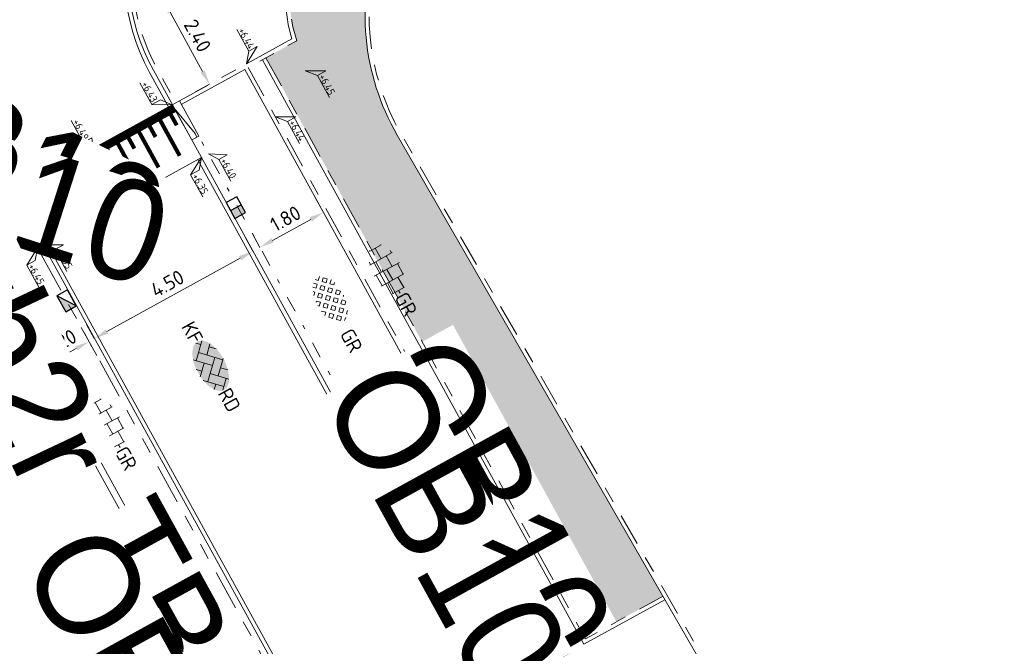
# Model space of a CAD drawing. Header units: metres. Extents: x 155090 to 155676, y 461362 to 461889.
# Tile 29 of 98: x 155177 to 155201, y 461656 to 461672. Entities that reach past the tile are written whole.
import ezdxf
from ezdxf.enums import TextEntityAlignment as Align

# ---------------------------------------------------------------- set-up
doc = ezdxf.new("R2018")
doc.units = ezdxf.units.M
for name, pattern in [('VH-GELEIDEBAND', [6, 2, -2, 0, -2]), ('VH-OPSLUITBAND-SO', [10, 4, -2, 2, -2]), ('VH-OPSLUITBAND_150X250', [24, 16, -2, 4, -2]), ('VH-TROTTOIRBAND_130-150', [15, 5, -2, 2, -2, 2, -2])]:
    doc.linetypes.add(name, pattern=pattern)
doc.layers.get('0').update_dxf_attribs({"lineweight": 18})
doc.layers.get('Defpoints').update_dxf_attribs({"lineweight": 18})
for name, color, linetype, lineweight in [('B-WE-VH-VERHARDING_HALFVERHARDING_GRASBETONSTEEN-S-200', 130, 'Continuous', 18), ('N-WE-VH-KANTOPSLUITING-T18', 10, 'Continuous', 18), ('N-WE-VH-KANTOPSLUITING_GELEIDEBAND_50 200-G', 20, 'VH-GELEIDEBAND', 18), ('N-WE-VH-KANTOPSLUITING_OPSLUITBAND_100X200-G', 150, 'VH-OPSLUITBAND-SO', 18), ('N-WE-VH-KANTOPSLUITING_OPSLUITBAND_150X250-G', 160, 'VH-OPSLUITBAND_150X250', 18), ('N-WE-VH-KANTOPSLUITING_TROTTOIRBAND_130 150X250-G', 210, 'VH-TROTTOIRBAND_130-150', 18), ('N-WE-VH-KANTOPSLUITING_VERLOOPBAND-S', 7, 'Continuous', 18), ('N-WE-VH-KANTOPSLUITING_VOORKANT_BAND-G', 50, 'Continuous', 18), ('N-WE-VH-KANTVERHARDING_STREKLAAG-G', 60, 'Continuous', 18), ('N-WE-VH-VERHARDING_SBS-KF-KLEUR-KV-S', 7, 'Continuous', 18), ('N-WE-VH-VERHARDING_TEGEL-KLEUR-DUN-S', 7, 'Continuous', 18), ('N-WE-VW-MARKERING_SYMBOOL_PLATEAU-S', 7, 'Continuous', 18), ('X-XX-AL-HOOGTELABEL-S', 7, 'Continuous', 18), ('X-XX-AL-M', 7, 'Continuous', 18)]:
    doc.layers.add(name, color=color, linetype=linetype, lineweight=lineweight)
doc.layers.add('N-WE-GR-Groen-A-200', color=7, linetype='Continuous', lineweight=18, true_color=0x52a500)
doc.layers.add('N-WE-RI-HWA_KOLK-S-200', color=150, linetype='Continuous', lineweight=25, true_color=0x007fff)
doc.styles.add('NLCS-ISO', font='NLCS-ISO.ttf')
doc.styles.add('NLCS-ISO-M200-T18', font='NLCS-ISO.ttf', dxfattribs={"height": 0.36})
doc.dimstyles.new('NLCS-M200-T18-PIJL_L2_H1', dxfattribs={"dimscale": 0.2, "dimtxt": 2.5, "dimasz": 1.8, "dimexe": 2, "dimexo": 2, "dimgap": 0.7, "dimtad": 1, "dimzin": 0, "dimdsep": 46, "dimtxsty": 'NLCS-ISO-M200-T18', "dimcen": 0, "dimdle": 2, "dimclrd": 256, "dimclre": 256, "dimclrt": 10, "dimadec": 1, "dimazin": 0, "dimtfac": 1, "dimtdec": 3, "dimtofl": 0, "dimtmove": 0, "dimatfit": 3, "dimfxl": 2, "dimfxlon": 1, "dimtfillclr": 256, "dimtolj": 1, "dimtzin": 0, "dimlwd": -1, "dimlwe": -1, "dimarcsym": 0})
doc.dimstyles.new('NLCS-M200-T18-PIJL_L2_H2', dxfattribs={"dimscale": 0.2, "dimtxt": 0.36, "dimasz": 1.8, "dimexe": 2, "dimexo": 2, "dimgap": 0.7, "dimtad": 1, "dimzin": 0, "dimdsep": 46, "dimtxsty": 'NLCS-ISO-M200-T18', "dimcen": 0, "dimdle": 2, "dimclrd": 256, "dimclre": 256, "dimclrt": 10, "dimazin": 0, "dimtfac": 1, "dimtofl": 0, "dimtmove": 0, "dimatfit": 3, "dimfxl": 2, "dimfxlon": 1, "dimtfill": 1, "dimtfillclr": 256, "dimtolj": 1, "dimtzin": 0, "dimlwd": -1, "dimlwe": -1, "dimarcsym": 0})

# ---------------------------------------------------------------- blocks, each defined once
blk = doc.blocks.new('*U32')
h = blk.add_hatch(color=254)
h.dxf.hatch_style = 1
edge = h.paths.add_edge_path()
edge.add_ellipse((-0.07, -0.2), major_axis=(-3.43, 0), ratio=0.525143, start_angle=0, end_angle=360)
at = {"lineweight": 9}
for p, q in [((-2.23, -0.74), (0, 1.48)), ((-2.23, 0.74), (-1.57, 1.4)), ((-0.1, 1.58), (1.48, 0)), ((0.74, 0.74), (1.4, 1.4)), ((-3.44, -0.47), (-2.97, 0)), ((-3.31, 0.34), (-1.48, -1.48)), ((-2.52, 1.03), (-1.48, 0)), ((-1.77, -1.77), (0, 0)), ((-0.74, 0.74), (1.48, -1.48)), ((0.74, -0.74), (2.46, 0.98)), ((1.06, -1.91), (2.97, 0)), ((2.23, 0.74), (3.31, -0.34)), ((-0.74, -0.74), (0.5, -1.99)), ((2.23, -0.74), (2.72, -1.24)), ((-0.52, -2), (0, -1.48))]:
    blk.add_line(p, q, dxfattribs=at)
at = {"style": 'NLCS-ISO'}
blk.add_attdef('FORMAAT', text='', height=1.8, dxfattribs=at).set_placement((-3.47, -0.22), align=Align.MIDDLE_RIGHT)
blk.add_attdef('KLEUR', text='', height=1.8, dxfattribs=at).set_placement((3.32, -0.22), align=Align.MIDDLE_LEFT)
blk = doc.blocks.new('*U46')
at = {"lineweight": 9}
for p, q in [((-1.84, 1.5), (-1.5, 1.5)), ((-1.5, -1.6), (-1.5, 1.6)), ((0, -1.78), (0, 1.78)), ((0, 1.5), (1.5, 1.5)), ((1.5, -1.6), (1.5, 1.6)), ((-3.08, 0.75), (-3, 0.75)), ((-3, -0.83), (-3, 0.83)), ((-3, 0), (-1.5, 0)), ((-1.5, 0.75), (0, 0.75)), ((0, 0), (1.5, 0)), ((1.5, 0.75), (3, 0.75)), ((3, -0.83), (3, 0.83)), ((3, 0), (3.39, 0)), ((-3.08, -0.75), (-3, -0.75)), ((-1.5, -0.75), (0, -0.75)), ((1.5, -0.75), (3, -0.75)), ((-1.84, -1.5), (-1.5, -1.5)), ((0, -1.5), (1.5, -1.5))]:
    blk.add_line(p, q, dxfattribs=at)
at = {"style": 'NLCS-ISO'}
blk.add_attdef('FORMAAT', text='', height=1.8, dxfattribs=at).set_placement((-3.18, 0), align=Align.MIDDLE_RIGHT)
blk.add_attdef('KLEUR', text='', height=1.8, dxfattribs=at).set_placement((3.49, 0), align=Align.MIDDLE_LEFT)
blk = doc.blocks.new('*U50')
at = {"lineweight": 30, "flags": 106}
blk.add_attdef('OB', text='', height=0.36, dxfattribs=at).set_placement((0, 0.1), align=Align.BOTTOM_CENTER)
blk = doc.blocks.new('*U51')
at = {"lineweight": 30, "flags": 106}
blk.add_attdef('OB', text='', height=0.36, dxfattribs=at).set_placement((0, 0.1), align=Align.BOTTOM_CENTER)
blk = doc.blocks.new('*D76')
at = {"layer": 'Defpoints', "color": 0, "transparency": 16777216}
for p in [(155177.287, 461665.948), (155176.238, 461665.371)]:
    blk.add_point(p, dxfattribs=at)
at = {"layer": 'X-XX-AL-M', "transparency": 16777216}
for p, q in [((155178.192, 461664.305), (155178.578, 461663.605)), ((155177.143, 461663.728), (155177.529, 461663.027)), ((155177.651, 461663.551), (155178.069, 461663.781))]:
    blk.add_line(p, q, dxfattribs=at)
for points in [[(155178.04, 461663.834), (155178.098, 461663.729), (155178.385, 461663.955)], [(155177.622, 461663.604), (155177.68, 461663.499), (155177.336, 461663.378)]]:
    blk.add_solid(points, dxfattribs=at)
at = {"layer": 'X-XX-AL-M', "color": 10, "transparency": 16777216, "insert": (155177.706, 461663.947), "char_height": 0.36, "attachment_point": 5, "rotation": 28.833, "style": 'NLCS-ISO-M200-T18', "bg_fill": 3, "box_fill_scale": 1.1, "bg_fill_color": 256, "bg_fill_true_color": 13158600, "bg_fill_transparency": 0}
blk.add_mtext('\\A1;1.20', dxfattribs=at)
at = {"layer": 'Defpoints', "color": 0, "transparency": 16777216}
blk.add_point((155178.385, 461663.955), dxfattribs=at)
blk = doc.blocks.new('*U231')
at = {"const_width": 0.2}
blk.add_lwpolyline([(4.5, 1.4), (0, 1.4)], dxfattribs=at)
for points in [[(4.5, 1.5), (0, 1.5)], [(4.5, 0), (0, 0)]]:
    blk.add_lwpolyline(points)
at = {"const_width": 0.1, "flags": 128}
for points in [[(0.15, 1.3), (0.15, 1)], [(0.45, 1.3), (0.45, 0.3)], [(0.75, 1.3), (0.75, 1)], [(1.05, 1.3), (1.05, 0.3)], [(1.35, 1.3), (1.35, 1)], [(1.65, 1.3), (1.65, 0.3)], [(1.95, 1.3), (1.95, 1)], [(2.25, 1.3), (2.25, 0.3)], [(2.55, 1.3), (2.55, 1)], [(2.85, 1.3), (2.85, 0.3)], [(3.15, 1.3), (3.15, 1)], [(3.45, 1.3), (3.45, 0.3)], [(3.75, 1.3), (3.75, 1)], [(4.05, 1.3), (4.05, 0.3)], [(4.35, 1.3), (4.35, 1)]]:
    blk.add_lwpolyline(points, dxfattribs=at)
blk = doc.blocks.new('*U47')
at = {"lineweight": 30, "flags": 106}
blk.add_attdef('OB', text='', height=0.36, dxfattribs=at).set_placement((0, 0.1), align=Align.BOTTOM_CENTER)
blk = doc.blocks.new('SVH-GELEIDEBAND INRITVERLOOPBAND_50 200X200_RECHTS_L1000_HD-MM')
blk.add_lwpolyline([(1000, 0), (0, 0), (0, 200), (1000, 200)], close=True)
blk.add_lwpolyline([(100, 0), (900, 150), (1000, 150)])
blk = doc.blocks.new('SVH-VERLOOPBAND_TROTTOIRBAND 130 150X250 HD_OPSLUITBAND 100X200 HD_RECHTS_L1000-MM_DYN')
blk.add_lwpolyline([(1000, 100), (900, 100), (100, 150), (0, 150), (0, 0), (1000, 0)], close=True)
blk.add_lwpolyline([(100, 20), (0, 20), (100, 20), (900, 0)])
blk = doc.blocks.new('*U370')
at = {"lineweight": 18}
for p, q in [((-2.46, -1.41), (-2.46, 0.99)), ((-2.46, 0.99), (0, 0)), ((0, 0), (-2.46, -1.41)), ((-8.66, -1.41), (-2.46, -1.41))]:
    blk.add_line(p, q, dxfattribs=at)
at = {"lineweight": 18, "style": 'NLCS-ISO'}
blk.add_attdef('...', text='', height=1.8, dxfattribs=at).set_placement((-5.56, -1.83), align=Align.BOTTOM_CENTER)
blk = doc.blocks.new('*U369')
at = {"lineweight": 18}
for p, q in [((-2.46, 2.07), (-2.46, 4.47)), ((-2.46, 4.47), (0, 0)), ((-8.66, 2.07), (-2.46, 2.07)), ((0, 0), (-2.46, 2.07))]:
    blk.add_line(p, q, dxfattribs=at)
at = {"lineweight": 18, "style": 'NLCS-ISO'}
blk.add_attdef('...', text='', height=1.8, dxfattribs=at).set_placement((-5.56, 1.65), align=Align.BOTTOM_CENTER)
blk = doc.blocks.new('*U250')
at = {"lineweight": 18}
for p, q in [((-2.46, 2.07), (-2.46, 4.47)), ((-2.46, 4.47), (0, 0)), ((-8.66, 2.07), (-2.46, 2.07)), ((0, 0), (-2.46, 2.07))]:
    blk.add_line(p, q, dxfattribs=at)
at = {"lineweight": 18, "style": 'NLCS-ISO'}
blk.add_attdef('...', text='', height=1.8, dxfattribs=at).set_placement((-5.56, 1.65), align=Align.BOTTOM_CENTER)
blk = doc.blocks.new('*U15')
at = {"lineweight": 18}
for p, q in [((2.46, 4.47), (0, 0)), ((2.46, 2.07), (2.46, 4.47)), ((0, 0), (2.46, 2.07)), ((8.66, 2.07), (2.46, 2.07))]:
    blk.add_line(p, q, dxfattribs=at)
at = {"lineweight": 18, "style": 'NLCS-ISO'}
blk.add_attdef('...', text='', height=1.8, dxfattribs=at).set_placement((5.56, 1.65), align=Align.BOTTOM_CENTER)
blk = doc.blocks.new('*U342')
at = {"lineweight": 18}
for p, q in [((2.46, 0.99), (0, 0)), ((0, 0), (2.46, -1.41)), ((2.46, -1.41), (2.46, 0.99)), ((8.66, -1.41), (2.46, -1.41))]:
    blk.add_line(p, q, dxfattribs=at)
at = {"lineweight": 18, "style": 'NLCS-ISO'}
blk.add_attdef('...', text='', height=1.8, dxfattribs=at).set_placement((5.56, -1.83), align=Align.BOTTOM_CENTER)
blk = doc.blocks.new('SRI-KOLK_RWS-SO')
h = blk.add_hatch(color=256)
h.dxf.hatch_style = 1
h.paths.add_polyline_path([(0, 0), (1.125, 0), (1.125, 1.5), (0, 1.5)])
blk.add_line((0, 0), (0, 1.5))
blk.add_lwpolyline([(-1.125, 0), (1.125, 0), (1.125, 1.5), (-1.125, 1.5)], close=True)
blk = doc.blocks.new('SRI-KOLK_TROTTOIR-SO')
blk.add_hatch(color=256).paths.add_polyline_path([(1.125, 1.5), (-1.125, 1.5), (-1.125, 0)])
blk.add_line((-1.125, 0), (1.125, 1.5))
at = {"flags": 128}
blk.add_lwpolyline([(-1.125, 0), (1.125, 0), (1.125, 1.5), (-1.125, 1.5)], close=True, dxfattribs=at)
blk = doc.blocks.new('SVH-GRASBETONSTEEN_02_KL-SO')
for p, q in [((-2.19, 1.29), (-2.16, 1.32)), ((-1.84, 0.93), (-2.19, 1.29)), ((-1.84, 0.93), (-1.48, 1.29)), ((-1.48, 1.29), (-1.69, 1.5)), ((-0.77, 1.29), (-0.41, 1.65)), ((-0.41, 0.93), (-0.77, 1.29)), ((-0.06, 1.29), (-0.41, 1.65)), ((-0.41, 0.93), (-0.06, 1.29)), ((0.3, 1.65), (0.22, 1.72)), ((0.3, 1.65), (0.36, 1.71)), ((0.65, 1.29), (0.99, 1.63)), ((1.01, 0.93), (0.65, 1.29)), ((1.01, 0.93), (1.36, 1.29)), ((1.36, 1.29), (1.04, 1.62)), ((2.43, 0.93), (2.13, 1.24)), ((-2.9, -0.13), (-3.26, 0.22)), ((-2.9, 0.58), (-2.55, 0.93)), ((-2.55, 0.22), (-2.9, 0.58)), ((-2.19, 0.58), (-2.55, 0.93)), ((-2.55, 0.22), (-2.19, 0.58)), ((-2.19, -0.13), (-1.84, 0.22)), ((-1.48, -0.13), (-1.84, 0.22)), ((-1.48, 0.58), (-1.13, 0.93)), ((-1.13, 0.22), (-1.48, 0.58)), ((-0.77, 0.58), (-1.13, 0.93)), ((-1.13, 0.22), (-0.77, 0.58)), ((-0.77, -0.13), (-0.41, 0.22)), ((-0.06, -0.13), (-0.41, 0.22)), ((-0.06, 0.58), (0.3, 0.93)), ((0.3, 0.22), (-0.06, 0.58)), ((0.65, 0.58), (0.3, 0.93)), ((0.3, 0.22), (0.65, 0.58)), ((0.65, -0.13), (1.01, 0.22)), ((1.36, -0.13), (1.01, 0.22)), ((1.36, 0.58), (1.72, 0.93)), ((1.72, 0.22), (1.36, 0.58)), ((2.08, 0.58), (1.72, 0.93)), ((1.72, 0.22), (2.08, 0.58)), ((2.08, -0.13), (2.43, 0.22)), ((2.43, 0.93), (2.5, 1)), ((2.79, -0.13), (2.43, 0.22)), ((2.79, 0.58), (2.85, 0.65)), ((3.02, 0.35), (2.79, 0.58)), ((-3.18, -0.41), (-2.9, -0.13)), ((-2.87, -0.81), (-2.55, -0.49)), ((-2.19, -0.84), (-2.55, -0.49)), ((-2.47, -1.12), (-2.19, -0.84)), ((-1.84, -0.49), (-2.19, -0.13)), ((-1.99, -1.36), (-1.84, -1.2)), ((-1.84, -0.49), (-1.48, -0.13)), ((-1.53, -1.51), (-1.84, -1.2)), ((-1.48, -0.84), (-1.13, -0.49)), ((-1.13, -1.2), (-1.48, -0.84)), ((-0.77, -0.84), (-1.13, -0.49)), ((-1.13, -1.2), (-0.77, -0.84)), ((-0.41, -0.49), (-0.77, -0.13)), ((-0.77, -1.56), (-0.41, -1.2)), ((-0.41, -0.49), (-0.06, -0.13)), ((-0.06, -1.56), (-0.41, -1.2)), ((-0.06, -0.84), (0.3, -0.49)), ((0.3, -1.2), (-0.06, -0.84)), ((0.65, -0.84), (0.3, -0.49)), ((0.3, -1.2), (0.65, -0.84)), ((1.01, -0.49), (0.65, -0.13)), ((0.65, -1.56), (1.01, -1.2)), ((1.01, -0.49), (1.36, -0.13)), ((1.32, -1.51), (1.01, -1.2)), ((1.36, -0.84), (1.72, -0.49)), ((1.72, -1.2), (1.36, -0.84)), ((2.08, -0.84), (1.72, -0.49)), ((1.72, -1.2), (2.08, -0.84)), ((2.43, -0.49), (2.08, -0.13)), ((2.43, -0.49), (2.79, -0.13)), ((-0.66, -1.66), (-0.77, -1.56)), ((-0.19, -1.69), (-0.06, -1.56)), ((0.73, -1.63), (0.65, -1.56))]:
    blk.add_line(p, q)
at = {"style": 'NLCS-ISO'}
blk.add_attdef('FORMAAT', text='', height=1.8, dxfattribs=at).set_placement((-4.31, -0.13), align=Align.MIDDLE_RIGHT)
blk.add_attdef('KLEUR', text='', height=1.8, dxfattribs=at).set_placement((4.19, -0.13), align=Align.MIDDLE_LEFT)
at = {"style": 'NLCS-ISO', "flags": 1}
blk.add_attdef('FUNCTIE', text='', height=1.8, dxfattribs=at).set_placement((-0.06, -2.88), align=Align.TOP_CENTER)
blk = doc.blocks.new('*U371')
at = {"lineweight": 18}
for p, q in [((-2.46, -2.01), (0, 0)), ((0, 0), (-2.46, -4.41)), ((-2.46, -4.41), (-2.46, -2.01)), ((-8.66, -4.41), (-2.46, -4.41))]:
    blk.add_line(p, q, dxfattribs=at)
at = {"lineweight": 18, "style": 'NLCS-ISO'}
blk.add_attdef('...', text='', height=1.8, dxfattribs=at).set_placement((-5.56, -4.83), align=Align.BOTTOM_CENTER)
blk = doc.blocks.new('*D373')
at = {"layer": 'Defpoints', "color": 0, "transparency": 16777216}
for p in [(155180.224, 461672.449), (155181.382, 461670.347), (155181.382, 461670.347)]:
    blk.add_point(p, dxfattribs=at)
at = {"layer": 'X-XX-AL-M', "transparency": 16777216}
for p, q in [((155180.224, 461672.449), (155179.874, 461672.256)), ((155180.398, 461672.134), (155181.208, 461670.662)), ((155181.382, 461670.347), (155181.031, 461670.154))]:
    blk.add_line(p, q, dxfattribs=at)
for points in [[(155180.451, 461672.163), (155180.345, 461672.105), (155180.224, 461672.449)], [(155181.261, 461670.691), (155181.156, 461670.633), (155181.382, 461670.347)]]:
    blk.add_solid(points, dxfattribs=at)
at = {"layer": 'X-XX-AL-M', "color": 10, "transparency": 16777216, "insert": (155181.083, 461671.552), "char_height": 0.36, "attachment_point": 5, "rotation": 298.833, "style": 'NLCS-ISO-M200-T18', "bg_fill": 3, "box_fill_scale": 1.1, "bg_fill_color": 256, "bg_fill_true_color": 13158600, "bg_fill_transparency": 0}
blk.add_mtext('\\A1;2.40', dxfattribs=at)
blk = doc.blocks.new('*U374')
at = {"lineweight": 18}
for p, q in [((2.46, -2.01), (0, 0)), ((0, 0), (2.46, -4.41)), ((2.46, -4.41), (2.46, -2.01)), ((8.66, -4.41), (2.46, -4.41))]:
    blk.add_line(p, q, dxfattribs=at)
at = {"lineweight": 18, "style": 'NLCS-ISO'}
blk.add_attdef('...', text='', height=1.8, dxfattribs=at).set_placement((5.56, -4.83), align=Align.BOTTOM_CENTER)
blk = doc.blocks.new('*U334')
at = {"lineweight": 18}
for p, q in [((2.46, -2.01), (0, 0)), ((0, 0), (2.46, -4.41)), ((2.46, -4.41), (2.46, -2.01)), ((8.66, -4.41), (2.46, -4.41))]:
    blk.add_line(p, q, dxfattribs=at)
at = {"lineweight": 18, "style": 'NLCS-ISO'}
blk.add_attdef('...', text='', height=1.8, dxfattribs=at).set_placement((5.56, -4.83), align=Align.BOTTOM_CENTER)
blk = doc.blocks.new('*U375')
at = {"lineweight": 18}
for p, q in [((2.46, 3.99), (0, 0)), ((2.46, 1.59), (2.46, 3.99)), ((0, 0), (2.46, 1.59)), ((8.66, 1.59), (2.46, 1.59))]:
    blk.add_line(p, q, dxfattribs=at)
at = {"lineweight": 18, "style": 'NLCS-ISO'}
blk.add_attdef('...', text='', height=1.8, dxfattribs=at).set_placement((5.56, 1.17), align=Align.BOTTOM_CENTER)
blk = doc.blocks.new('*D376')
at = {"layer": 'Defpoints', "color": 0, "transparency": 16777216}
for p in [(155182.458, 461666.197), (155182.458, 461666.197), (155178.516, 461664.027)]:
    blk.add_point(p, dxfattribs=at)
at = {"layer": 'X-XX-AL-M', "transparency": 16777216}
for p, q in [((155182.458, 461666.197), (155182.265, 461666.548)), ((155178.831, 461664.201), (155182.143, 461666.024)), ((155178.516, 461664.027), (155178.323, 461664.378))]:
    blk.add_line(p, q, dxfattribs=at)
for points in [[(155182.114, 461666.076), (155182.172, 461665.971), (155182.458, 461666.197)], [(155178.803, 461664.253), (155178.86, 461664.148), (155178.516, 461664.027)]]:
    blk.add_solid(points, dxfattribs=at)
at = {"layer": 'X-XX-AL-M', "color": 10, "transparency": 16777216, "insert": (155180.333, 461665.393), "char_height": 0.36, "attachment_point": 5, "rotation": 28.833, "style": 'NLCS-ISO-M200-T18', "bg_fill": 3, "box_fill_scale": 1.1, "bg_fill_color": 256, "bg_fill_true_color": 13158600, "bg_fill_transparency": 0}
blk.add_mtext('\\A1;4.50', dxfattribs=at)
blk = doc.blocks.new('*D377')
at = {"layer": 'Defpoints', "color": 0, "transparency": 16777216}
for p in [(155184.21, 461667.162), (155184.21, 461667.162), (155182.633, 461666.294)]:
    blk.add_point(p, dxfattribs=at)
at = {"layer": 'X-XX-AL-M', "transparency": 16777216}
for p, q in [((155184.21, 461667.162), (155184.017, 461667.512)), ((155182.949, 461666.468), (155183.895, 461666.988)), ((155182.633, 461666.294), (155182.441, 461666.644))]:
    blk.add_line(p, q, dxfattribs=at)
for points in [[(155183.866, 461667.041), (155183.924, 461666.936), (155184.21, 461667.162)], [(155182.92, 461666.52), (155182.978, 461666.415), (155182.633, 461666.294)]]:
    blk.add_solid(points, dxfattribs=at)
at = {"layer": 'X-XX-AL-M', "color": 10, "transparency": 16777216, "insert": (155183.268, 461667.008), "char_height": 0.36, "attachment_point": 5, "rotation": 28.833, "style": 'NLCS-ISO-M200-T18', "bg_fill": 3, "box_fill_scale": 1.1, "bg_fill_color": 256, "bg_fill_true_color": 13158600, "bg_fill_transparency": 0}
blk.add_mtext('\\A1;1.80', dxfattribs=at)
blk = doc.blocks.new('*U379')
at = {"lineweight": 30, "flags": 106}
blk.add_attdef('OB', text='', height=0.36, dxfattribs=at).set_placement((0, 0.1), align=Align.BOTTOM_CENTER)

msp = doc.modelspace()

# ---------------------------------------------------------------- hatches: boundary and pattern name
at = {"layer": 'N-WE-GR-Groen-A-200', "true_color": 0x7fff00, "transparency": 33554585}
h = msp.add_hatch(color=70, dxfattribs=at)
h.dxf.hatch_style = 1
edge = h.paths.add_edge_path()
edge.add_line((155186.361, 461675.559), (155185.591, 461676.128))
edge.add_arc((155187.264, 461672.605), 3.9, 115.3983, 197.6216)
edge.add_line((155183.547, 461671.424), (155182.781, 461671.003))
edge.add_line((155182.781, 461671.003), (155190.725, 461656.572))
edge.add_line((155190.725, 461656.572), (155192.653, 461657.626))
edge.add_line((155192.653, 461657.626), (155186.047, 461669.077))
edge.add_arc((155191.245, 461672.074), 6, 144.491, 209.9704, ccw=False)

# ---------------------------------------------------------------- linework, layer by layer
at = {"layer": 'N-WE-VH-KANTOPSLUITING_GELEIDEBAND_50 200-G', "ltscale": 0.2, "flags": 128}
msp.add_lwpolyline([(155190.403, 461652.18), (155181.112, 461669.057)], dxfattribs=at)
at = {"layer": 'N-WE-VH-KANTOPSLUITING_OPSLUITBAND_100X200-G', "ltscale": 0.2, "flags": 128}
for points in [[(155190.451, 461652.092), (155194.624, 461654.404), (155186.134, 461669.127, -0.457455), (155189.069, 461677.559), (155209.779, 461685.776), (155233.311, 461694.523, -0.359577), (155240.409, 461692.056), (155251.024, 461674.583)], [(155193.913, 461683.079), (155192.617, 461682.309, -0.036676), (155186.771, 461679.389), (155182.502, 461677.635, 0.447833), (155180.072, 461670.74), (155180.542, 461669.885)], [(155186.36, 461675.56), (155185.591, 461676.128, 0.374996), (155183.547, 461671.424), (155182.343, 461670.762)]]:
    msp.add_lwpolyline(points, format="xyb", dxfattribs=at)
msp.add_lwpolyline([(155180.63, 461669.933), (155182.295, 461670.849), (155190.348, 461656.22), (155188.684, 461655.303)], dxfattribs=at)
at = {"layer": 'N-WE-VH-KANTOPSLUITING_OPSLUITBAND_150X250-G', "ltscale": 0.2, "flags": 128}
msp.add_lwpolyline([(155175.934, 461665.612), (155183.528, 461651.838), (155183.265, 461651.693), (155187.04, 461644.811), (155221.622, 461582.084)], dxfattribs=at)
at = {"layer": 'N-WE-VH-KANTOPSLUITING_TROTTOIRBAND_130 150X250-G', "ltscale": 0.2, "flags": 128}
msp.add_lwpolyline([(155184.919, 461652.086), (155176.864, 461666.718)], dxfattribs=at)
at = {"layer": 'N-WE-VH-KANTOPSLUITING_VOORKANT_BAND-G', "ltscale": 0.2, "flags": 128}
for points in [[(155253.937, 461676.336), (155241.302, 461697.133, 0.340659), (155235.607, 461699.331), (155230.181, 461697.721, 0.018484), (155229.095, 461697.354), (155200.985, 461686.697, 0.043548), (155194.721, 461683.676), (155192.566, 461682.394, -0.036676), (155186.733, 461679.482), (155182.464, 461677.728, 0.447833), (155179.984, 461670.692), (155192.558, 461647.851), (155195.489, 461642.535), (155200.462, 461633.519)], [(155190.403, 461652.18), (155194.487, 461654.442), (155186.047, 461669.077, -0.457455), (155189.032, 461677.651), (155209.743, 461685.869), (155233.276, 461694.616, -0.359577), (155240.494, 461692.107), (155251.144, 461674.579), (155194.606, 461644.447)], [(155186.419, 461675.64), (155185.603, 461676.244, 0.373419), (155183.427, 461671.473), (155182.295, 461670.849)], [(155217.953, 461578.608), (155220.502, 461573.21), (155222.089, 461573.96, 0.43268), (155224.333, 461580.895), (155188.617, 461645.679), (155175.246, 461669.968, 0.381374), (155168.965, 461672.182), (155139.537, 461660.091), (155121.572, 461652.71)]]:
    msp.add_lwpolyline(points, format="xyb", dxfattribs=at)
for points in [[(155180.678, 461669.845), (155182.255, 461670.713), (155190.212, 461656.259), (155188.636, 461655.391)], [(155176.066, 461665.685), (155183.732, 461651.779), (155183.468, 461651.634), (155187.171, 461644.883), (155221.807, 461582.06), (155173.307, 461559.445)]]:
    msp.add_lwpolyline(points, dxfattribs=at)
at = {"layer": 'N-WE-VH-KANTVERHARDING_STREKLAAG-G', "ltscale": 0.2}
msp.add_lwpolyline([(155193.378, 461683), (155192.512, 461682.485, -0.036676), (155186.693, 461679.579), (155182.424, 461677.825, 0.447833), (155179.892, 461670.641), (155180.363, 461669.786)], format="xyb", dxfattribs=at)
at = {"layer": 'N-WE-VH-KANTVERHARDING_STREKLAAG-G', "ltscale": 0.2, "flags": 128}
for points in [[(155204.887, 461625.27), (155203.008, 461628.684), (155200.32, 461633.561), (155195.397, 461642.484), (155192.466, 461647.801), (155181.086, 461668.472)], [(155201.131, 461623.198), (155188.709, 461645.729), (155177.328, 461666.403)]]:
    msp.add_lwpolyline(points, dxfattribs=at)

# ---------------------------------------------------------------- block references
at = {"layer": 'B-WE-VH-VERHARDING_HALFVERHARDING_GRASBETONSTEEN-S-200', "xscale": 0.2000000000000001, "yscale": 0.2000000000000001, "zscale": 0.2000000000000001, "rotation": 298.83}
msp.add_blockref('SVH-GRASBETONSTEEN_02_KL-SO', (155184.386, 461664.976), dxfattribs=at).add_auto_attribs({'KLEUR': 'GR'})
at = {"layer": 'N-WE-RI-HWA_KOLK-S-200', "xscale": 0.2, "yscale": 0.2, "zscale": 0.2, "rotation": 298.8329626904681}
msp.add_blockref('SRI-KOLK_RWS-SO', (155181.902, 461667.208), dxfattribs=at)
at = {"layer": 'N-WE-VH-KANTOPSLUITING-T18'}
ref = msp.add_blockref('*U379', (155187.366, 461664.333), dxfattribs=dict(at, xscale=0.75, yscale=0.75, zscale=0.75, rotation=298.8329769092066))
lines = msp.add_mtext('OB10', dxfattribs={"layer": '0', "insert": (155187.431, 461664.369), "char_height": 2.5, "attachment_point": 1, "rotation": 298.833, "bg_fill": 3, "box_fill_scale": 1, "bg_fill_color": 256, "bg_fill_transparency": 0})
ref.add_attrib('OB', '', (155187.431, 461664.369), dxfattribs={"flags": 62}).embed_mtext(lines)
ref = msp.add_blockref('*U379', (155186.227, 461663.706), dxfattribs=dict(at, xscale=0.75, yscale=0.75, zscale=0.75, rotation=298.8329769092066))
lines = msp.add_mtext('OB10', dxfattribs={"layer": '0', "insert": (155186.293, 461663.742), "char_height": 2.5, "attachment_point": 1, "rotation": 298.833, "bg_fill": 3, "box_fill_scale": 1, "bg_fill_color": 256, "bg_fill_transparency": 0})
ref.add_attrib('OB', '', (155186.293, 461663.742), dxfattribs={"flags": 62}).embed_mtext(lines)
ref = msp.add_blockref('*U50', (155179.946, 461660.248), dxfattribs=dict(at, xscale=0.75, yscale=0.75, zscale=0.75, rotation=298.8329788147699))
lines = msp.add_mtext('TB13/15', dxfattribs={"layer": '0', "insert": (155180.011, 461660.284), "char_height": 2.5, "attachment_point": 1, "rotation": 298.833, "bg_fill": 3, "box_fill_scale": 1, "bg_fill_color": 256, "bg_fill_transparency": 0})
ref.add_attrib('OB', '', (155180.011, 461660.284), dxfattribs={"flags": 12}).embed_mtext(lines)
ref = msp.add_blockref('*U51', (155178.769, 461659.6), dxfattribs=dict(at, xscale=0.7499999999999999, yscale=0.7499999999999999, zscale=0.7499999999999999, rotation=298.8681336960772))
lines = msp.add_mtext('OB15', dxfattribs={"layer": '0', "insert": (155178.835, 461659.636), "char_height": 2.5, "attachment_point": 1, "rotation": 298.8681, "bg_fill": 3, "box_fill_scale": 1, "bg_fill_color": 256, "bg_fill_transparency": 0})
ref.add_attrib('OB', '', (155178.835, 461659.636), dxfattribs={"flags": 20}).embed_mtext(lines)
at = {"layer": 'N-WE-VH-KANTOPSLUITING_VERLOOPBAND-S'}
for name, p, xscale, yscale, zscale, rotation in [('SVH-GELEIDEBAND INRITVERLOOPBAND_50 200X200_RECHTS_L1000_HD-MM', (155180.455, 461669.837), 0.0009999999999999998, 0.0009999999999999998, 0.0009999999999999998, 298.8329769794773), ('SVH-VERLOOPBAND_TROTTOIRBAND 130 150X250 HD_OPSLUITBAND 100X200 HD_RECHTS_L1000-MM_DYN', (155176.995, 461666.79), 0.0009999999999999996, 0.0009999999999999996, 0.0009999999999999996, 118.8329787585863)]:
    msp.add_blockref(name, p, dxfattribs=dict(at, xscale=xscale, yscale=yscale, zscale=zscale, rotation=rotation))
at = {"layer": 'N-WE-VH-VERHARDING_SBS-KF-KLEUR-KV-S', "xscale": 0.2, "yscale": 0.2, "zscale": 0.2, "rotation": 298.83}
msp.add_blockref('*U32', (155181.452, 461663.36), dxfattribs=at).add_auto_attribs({'FORMAAT': 'KF', 'KLEUR': 'RD'})
at = {"layer": 'N-WE-VH-VERHARDING_TEGEL-KLEUR-DUN-S'}
ref = msp.add_blockref('*U46', (155185.788, 461665.747), dxfattribs=dict(at, xscale=0.2000000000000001, yscale=0.2000000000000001, zscale=0.2000000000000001, rotation=298.83))
ref.add_attrib('KLEUR', 'GR', dxfattribs={"layer": '0', "height": 0.36, "rotation": 298.83, "style": 'NLCS-ISO'}).set_placement((155186.125, 461665.135), align=Align.MIDDLE_LEFT)
ref = msp.add_blockref('*U46', (155178.828, 461661.916), dxfattribs=dict(at, xscale=0.2000000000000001, yscale=0.2000000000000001, zscale=0.2000000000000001, rotation=298.83))
ref.add_attrib('KLEUR', 'GR', dxfattribs={"layer": '0', "height": 0.36, "rotation": 298.83, "style": 'NLCS-ISO'}).set_placement((155179.165, 461661.304), align=Align.MIDDLE_LEFT)
at = {"layer": 'N-WE-VW-MARKERING_SYMBOOL_PLATEAU-S', "lineweight": 0, "rotation": 28.83297698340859}
msp.add_blockref('*U231', (155177.236, 461666.352), dxfattribs=at)
at = {"layer": 'X-XX-AL-HOOGTELABEL-S', "xscale": 0.1, "yscale": 0.1, "zscale": 0.1, "rotation": 298.8589629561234}
for name, p, values in [('*U250', (155182.295, 461670.849), {'...': '+6.44'}), ('*U15', (155183.76, 461670.676), {'...': '+6.45'}), ('*U371', (155180.455, 461669.837), {'...': '+6.43'}), ('*U15', (155183.018, 461669.535), {'...': '+6.44'}), ('*U370', (155178.484, 461668.752), {'...': '+6.49'}), ('*U369', (155176.513, 461667.666), {'...': '+6.43'}), ('*U375', (155181.353, 461668.619), {'...': '+6.40'}), ('*U334', (155181.178, 461668.522), {'...': '+6.35'}), ('*U342', (155179.208, 461667.438), {'...': '+6.41'})]:
    msp.add_blockref(name, p, dxfattribs=at).add_auto_attribs(values)

# ---------------------------------------------------------------- next in the draw order: dimensions: what is measured, and where the dimension line sits
at = {"layer": 'X-XX-AL-M'}
dim = msp.add_linear_dim(base=(155178.385, 461663.955), p1=(155176.238, 461665.371), p2=(155177.287, 461665.948), angle=28.833, dimstyle='NLCS-M200-T18-PIJL_L2_H2', override={"dimtxsty": 'NLCS-ISO-M200-T18', "dimtfill": 1}, dxfattribs=at)
dim.commit()
dim.dimension.update_dxf_attribs({"geometry": '*D76', "text_midpoint": (155177.86, 461663.666), "dimtype": 161})

# ---------------------------------------------------------------- next in the draw order: block references
at = {"layer": 'N-WE-RI-HWA_KOLK-S-200', "xscale": 0.2, "yscale": 0.2, "zscale": 0.2, "rotation": 118.8329760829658}
msp.add_blockref('SRI-KOLK_TROTTOIR-SO', (155177.96, 461665.038), dxfattribs=at)
at = {"layer": 'N-WE-VH-KANTOPSLUITING-T18'}
ref = msp.add_blockref('*U51', (155172.829, 461671.583), dxfattribs=dict(at, xscale=0.7500000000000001, yscale=0.7500000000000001, zscale=0.7500000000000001, rotation=333.9980240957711))
lines = msp.add_mtext('OB10', dxfattribs={"layer": '0', "insert": (155172.862, 461671.651), "char_height": 2.5, "attachment_point": 1, "rotation": 333.998, "bg_fill": 3, "box_fill_scale": 1, "bg_fill_color": 256, "bg_fill_transparency": 0})
ref.add_attrib('OB', '', (155172.862, 461671.651), dxfattribs={"flags": 44}).embed_mtext(lines)
ref = msp.add_blockref('*U51', (155172.43, 461670.183), dxfattribs=dict(at, xscale=0.7499999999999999, yscale=0.7499999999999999, zscale=0.7499999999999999, rotation=342.1892250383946))
lines = msp.add_mtext('OB10', dxfattribs={"layer": '0', "insert": (155172.453, 461670.255), "char_height": 2.5, "attachment_point": 1, "rotation": 342.1892, "bg_fill": 3, "box_fill_scale": 1, "bg_fill_color": 256, "bg_fill_transparency": 0})
ref.add_attrib('OB', '', (155172.453, 461670.255), dxfattribs={"flags": 54}).embed_mtext(lines)
ref = msp.add_blockref('*U47', (155176.265, 461666.989), dxfattribs=dict(at, xscale=0.75, yscale=0.75, zscale=0.75, rotation=295.2566443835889))
lines = msp.add_mtext('vb2r', dxfattribs={"layer": '0', "insert": (155176.332, 461667.021), "char_height": 2.5, "attachment_point": 1, "rotation": 295.2566, "bg_fill": 3, "box_fill_scale": 1, "bg_fill_color": 256, "bg_fill_transparency": 0})
ref.add_attrib('OB', '', (155176.332, 461667.021), dxfattribs={"flags": 46}).embed_mtext(lines)
at = {"layer": 'X-XX-AL-HOOGTELABEL-S', "xscale": 0.1, "yscale": 0.1, "zscale": 0.1, "rotation": 298.8589629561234}
for name, p, values in [('*U15', (155177.237, 461666.353), {'...': '+6.35'}), ('*U374', (155177.105, 461666.28), {'...': '+6.45'})]:
    msp.add_blockref(name, p, dxfattribs=at).add_auto_attribs(values)

# ---------------------------------------------------------------- next in the draw order: dimensions: what is measured, and where the dimension line sits
at = {"layer": 'X-XX-AL-M'}
dim = msp.add_aligned_dim(p1=(155180.224, 461672.449), p2=(155181.382, 461670.347), distance=0, dimstyle='NLCS-M200-T18-PIJL_L2_H1', override={"dimtxsty": 'NLCS-ISO-M200-T18', "dimtfill": 1}, dxfattribs=at)
dim.commit()
dim.dimension.update_dxf_attribs({"geometry": '*D373', "text_midpoint": (155181.083, 461671.552)})
dim = msp.add_linear_dim(base=(155182.458, 461666.197), p1=(155178.516, 461664.027), p2=(155182.458, 461666.197), angle=208.833, dimstyle='NLCS-M200-T18-PIJL_L2_H1', override={"dimtxsty": 'NLCS-ISO-M200-T18', "dimtmove": 1, "dimtfill": 1}, dxfattribs=at)
dim.commit()
dim.dimension.update_dxf_attribs({"geometry": '*D376', "text_midpoint": (155180.333, 461665.393)})

# ---------------------------------------------------------------- next in the draw order: dimensions: what is measured, and where the dimension line sits
dim = msp.add_linear_dim(base=(155184.21, 461667.162), p1=(155182.633, 461666.294), p2=(155184.21, 461667.162), angle=208.833, dimstyle='NLCS-M200-T18-PIJL_L2_H1', override={"dimtxsty": 'NLCS-ISO-M200-T18', "dimtmove": 1, "dimtfill": 1}, dxfattribs=at)
dim.commit()
dim.dimension.update_dxf_attribs({"geometry": '*D377', "text_midpoint": (155183.268, 461667.008)})

# ---------------------------------------------------------------- next in the draw order: linework, layer by layer
at = {"layer": 'N-WE-VH-KANTOPSLUITING_OPSLUITBAND_100X200-G', "ltscale": 0.2, "flags": 128}
msp.add_lwpolyline([(155182.781, 461671.003), (155190.725, 461656.572), (155192.653, 461657.626)], dxfattribs=at)
at = {"layer": 'N-WE-VH-KANTOPSLUITING_VOORKANT_BAND-G', "ltscale": 0.2, "flags": 128}
msp.add_lwpolyline([(155182.693, 461670.955), (155190.686, 461656.436), (155192.701, 461657.538)], dxfattribs=at)

doc.saveas('drawing.dxf')
